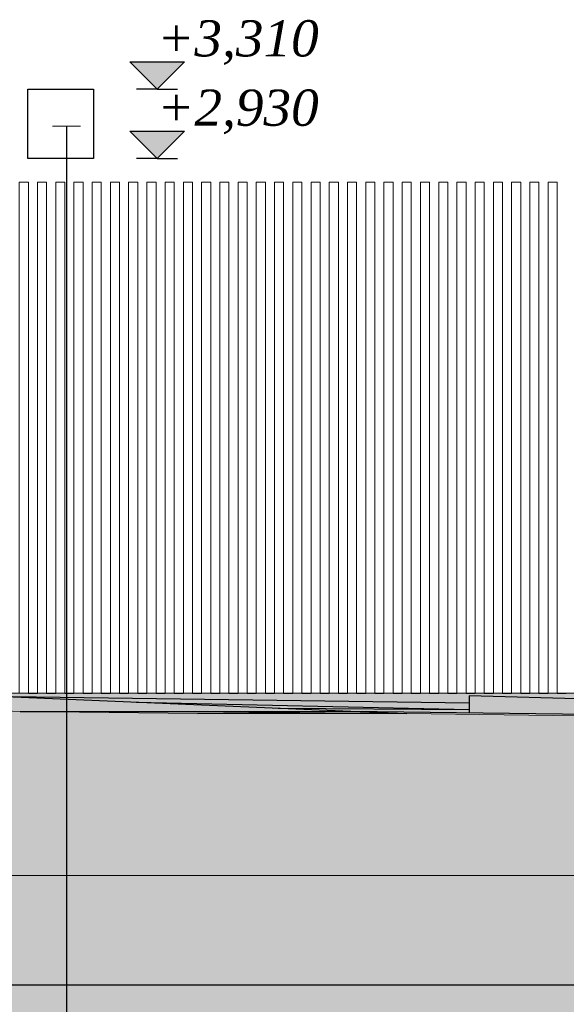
# Model space of a CAD drawing. Header units: millimetres. Extents: x -3848 to 115359, y -22918 to 12821.
# Tile 16 of 51: x 17328 to 20325, y -1706 to 3691. Entities that reach past the tile are written whole.
import ezdxf

# ---------------------------------------------------------------- set-up
doc = ezdxf.new("R2010")
doc.units = ezdxf.units.MM
doc.header["$MEASUREMENT"] = 0
for name, color, linetype in [('1244_Fassaadi varustus', 7, 'Continuous'), ('_2D mõõdud', 7, 'Continuous'), ('New_1131_Liiklusalade katted', 7, 'Continuous'), ('New_1132_Parkimisalade katted', 7, 'Continuous'), ('New_1133_Puhke- ja mängualade katted', 7, 'Continuous'), ('New_1241_Välisseinad', 7, 'Continuous'), ('New_ARCHICAD Doors', 7, 'Continuous')]:
    doc.layers.add(name, color=color, linetype=linetype)
for name, color, linetype, lineweight in [('1244_Fassaadi varustus_Pen_No__101', 252, 'Continuous', 13), ('_2D maapind_Pen_No__101', 252, 'Continuous', 13), ('_2D mõõdud_Pen_No__101', 252, 'Continuous', 13), ('New_1131_Liiklusalade katted_Pen_No__53', 54, 'Continuous', 25), ('New_1132_Parkimisalade katted_Pen_No__53', 54, 'Continuous', 25), ('New_1133_Puhke- ja mängualade katted_Pen_No__53', 54, 'Continuous', 25), ('New_1241_Välisseinad_Pen_No__41', 7, 'Continuous', 25), ('New__2D tekstid_Pen_No__1', 7, 'Continuous', 13), ('New_ARCHICAD Doors_Pen_No__41', 7, 'Continuous', 25)]:
    doc.layers.add(name, color=color, linetype=linetype, lineweight=lineweight)
doc.layers.add('_2D maapind_Pen_No__102', color=7, linetype='Continuous', lineweight=13, true_color=0xcccccc)
doc.layers.add('New_1131_Liiklusalade katted_Pen_No__93', color=7, linetype='Continuous', lineweight=13, true_color=0xa2a233)
doc.styles.add('GENERATED_STYLE_2', font='txt')
doc.dimstyles.new('GENERATED_STYLE__2', dxfattribs={"dimtxt": 0.18, "dimasz": 152, "dimexe": 0.18, "dimexo": 0.0625, "dimgap": 0.09, "dimtad": 0, "dimtih": 1, "dimtoh": 1, "dimdec": 4, "dimzin": 0, "dimdsep": 46, "dimcen": 0.09, "dimadec": 0, "dimazin": 0, "dimtfac": 1, "dimtdec": 4, "dimtmove": 0, "dimatfit": 3, "dimldrblk": 'ARROWHEAD_0', "dimfxl": 0, "dimtolj": 1, "dimtzin": 0, "dimarcsym": 0})

# ---------------------------------------------------------------- blocks, each defined once
blk = doc.blocks.new('Section Element_2_1')
at = {"layer": 'New_1241_Välisseinad_Pen_No__41', "color": 7, "linetype": 'Continuous', "lineweight": 25}
for p, q in [((17375.1, 0), (17425.1, 0)), ((17475.1, 0), (17525.1, 0)), ((17575.1, 0), (17625.1, 0)), ((17675.1, 0), (17725.1, 0)), ((17775.1, 0), (17825.1, 0)), ((17875.1, 0), (17925.1, 0)), ((17975.1, 0), (18025.1, 0)), ((18075.1, 0), (18125.1, 0)), ((18175.1, 0), (18225.1, 0)), ((18275.1, 0), (18325.1, 0)), ((18375.1, 0), (18425.1, 0)), ((18475.1, 0), (18525.1, 0)), ((18575.1, 0), (18625.1, 0)), ((18675.1, 0), (18725.1, 0)), ((18775.1, 0), (18825.1, 0)), ((18875.1, 0), (18925.1, 0)), ((18975.1, 0), (19025.1, 0)), ((19075.1, 0), (19125.1, 0)), ((19175.1, 0), (19225.1, 0)), ((19275.1, 0), (19325.1, 0)), ((19375.1, 0), (19425.1, 0)), ((19475.1, 0), (19525.1, 0)), ((19575.1, 0), (19625.1, 0)), ((19675.1, 0), (19725.1, 0)), ((19775.1, 0), (19825.1, 0)), ((19875.1, 0), (19925.1, 0)), ((19975.1, 0), (20025.1, 0)), ((20075.1, 0), (20125.1, 0)), ((20175.1, 0), (20225.1, 0)), ((20275.1, 0), (20325.1, 0))]:
    blk.add_line(p, q, dxfattribs=at)
blk = doc.blocks.new('Section Element_13_1')
at = {"layer": 'New_1241_Välisseinad_Pen_No__41', "color": 7, "linetype": 'Continuous', "lineweight": 25}
blk.add_line((15962.8, -1600), (37880, -1600), dxfattribs=at)
blk = doc.blocks.new('Section Element_36_1')
at = {"layer": 'New_1132_Parkimisalade katted_Pen_No__53', "color": 54, "linetype": 'Continuous', "lineweight": 25}
for p, q in [((19792.5, -55), (17287.1, -21.3)), ((17966.4, -50.1), (19792.5, -90.5)), ((18744.5, -83.1), (19792.5, -90.5))]:
    blk.add_line(p, q, dxfattribs=at)
blk = doc.blocks.new('Section Element_44_1')
at = {"layer": 'New_1133_Puhke- ja mängualade katted_Pen_No__53', "color": 54, "linetype": 'Continuous', "lineweight": 25}
for p, q in [((23992.8, -133.3), (19792.5, -15.1)), ((19792.5, -15.1), (19792.5, -108.9)), ((23992.8, -133.3), (23992.8, -166.7))]:
    blk.add_line(p, q, dxfattribs=at)
blk = doc.blocks.new('Section Element_47_1')
at = {"layer": 'New_1131_Liiklusalade katted_Pen_No__53', "color": 54, "linetype": 'Continuous', "lineweight": 25}
for p, q in [((19143.4, -100), (16784, 0)), ((17330, -100), (19143.4, -100)), ((18304.1, -111.5), (19143.4, -100)), ((26413, -200), (19143.4, -100)), ((19143.4, -100), (19449.8, -111.8))]:
    blk.add_line(p, q, dxfattribs=at)
at = {"layer": 'New_1131_Liiklusalade katted_Pen_No__93', "color": 55, "linetype": 'Continuous', "lineweight": 13, "true_color": 0xa2a233}
blk.add_line((42233.3, -1000), (-2242.6, -1000), dxfattribs=at)
at = {"layer": 'New_1131_Liiklusalade katted_Pen_No__93', "color": 55, "linetype": 'Continuous', "lineweight": 13, "true_color": 0xa2a233, "flags": 128}
blk.add_lwpolyline([(42233.3, -63.2), (38040.7, -100), (35424.8, -100), (32328, -144.1), (28489.2, -191.7), (28431, -200), (28280.1, -203.9), (26966.4, -200), (25864.4, -200), (19449.8, -111.8), (18304.1, -111.5), (17330, -100), (15895, -39.2), (11351.7, -31.1), (9394.6, -100), (7857.9, -111.1), (7050, -121.2), (1915.2, -100), (-376.7, -98.3), (-2242.6, -118)], dxfattribs=at)
blk = doc.blocks.new('Section Element_237_1')
at = {"layer": 'New_ARCHICAD Doors_Pen_No__41', "color": 7, "linetype": 'Continuous', "lineweight": 25}
for p, q in [((17372.8, 3310), (17732.8, 3310)), ((17372.8, 2930), (17372.8, 3310)), ((17732.8, 3310), (17732.8, 2930)), ((17732.8, 2930), (17372.8, 2930))]:
    blk.add_line(p, q, dxfattribs=at)
blk = doc.blocks.new('Section Element_508_1')
at = {"layer": '1244_Fassaadi varustus_Pen_No__101', "color": 252, "linetype": 'Continuous', "lineweight": 13}
for p, q in [((20225.1, 2800), (20227.4, 2800)), ((20225.1, 0), (20225.1, 2800)), ((20227.4, 2800), (20233.1, 2800)), ((20233.1, 2800), (20267.1, 2800)), ((20267.1, 2800), (20272.7, 2800)), ((20272.7, 2800), (20275.1, 2800)), ((20275.1, 0), (20275.1, 2800)), ((20225.1, 0), (20227.4, 0)), ((20227.4, 0), (20233.1, 0)), ((20233.1, 0), (20267.1, 0)), ((20267.1, 0), (20272.7, 0)), ((20272.7, 0), (20275.1, 0))]:
    blk.add_line(p, q, dxfattribs=at)
blk = doc.blocks.new('Section Element_509_1')
at = {"layer": '1244_Fassaadi varustus_Pen_No__101', "color": 252, "linetype": 'Continuous', "lineweight": 13}
for p, q in [((20125.1, 2800), (20127.4, 2800)), ((20125.1, 0), (20125.1, 2800)), ((20127.4, 2800), (20133.1, 2800)), ((20133.1, 2800), (20167.1, 2800)), ((20167.1, 2800), (20172.7, 2800)), ((20172.7, 2800), (20175.1, 2800)), ((20175.1, 0), (20175.1, 2800)), ((20125.1, 0), (20127.4, 0)), ((20127.4, 0), (20133.1, 0)), ((20133.1, 0), (20167.1, 0)), ((20167.1, 0), (20172.7, 0)), ((20172.7, 0), (20175.1, 0))]:
    blk.add_line(p, q, dxfattribs=at)
blk = doc.blocks.new('Section Element_510_1')
at = {"layer": '1244_Fassaadi varustus_Pen_No__101', "color": 252, "linetype": 'Continuous', "lineweight": 13}
for p, q in [((20025.1, 2800), (20027.4, 2800)), ((20025.1, 0), (20025.1, 2800)), ((20027.4, 2800), (20033.1, 2800)), ((20033.1, 2800), (20067.1, 2800)), ((20067.1, 2800), (20072.7, 2800)), ((20072.7, 2800), (20075.1, 2800)), ((20075.1, 0), (20075.1, 2800)), ((20025.1, 0), (20027.4, 0)), ((20027.4, 0), (20033.1, 0)), ((20033.1, 0), (20067.1, 0)), ((20067.1, 0), (20072.7, 0)), ((20072.7, 0), (20075.1, 0))]:
    blk.add_line(p, q, dxfattribs=at)
blk = doc.blocks.new('Section Element_511_1')
at = {"layer": '1244_Fassaadi varustus_Pen_No__101', "color": 252, "linetype": 'Continuous', "lineweight": 13}
for p, q in [((19925.1, 2800), (19927.4, 2800)), ((19925.1, 0), (19925.1, 2800)), ((19927.4, 2800), (19933.1, 2800)), ((19933.1, 2800), (19967.1, 2800)), ((19967.1, 2800), (19972.7, 2800)), ((19972.7, 2800), (19975.1, 2800)), ((19975.1, 0), (19975.1, 2800)), ((19925.1, 0), (19927.4, 0)), ((19927.4, 0), (19933.1, 0)), ((19933.1, 0), (19967.1, 0)), ((19967.1, 0), (19972.7, 0)), ((19972.7, 0), (19975.1, 0))]:
    blk.add_line(p, q, dxfattribs=at)
blk = doc.blocks.new('Section Element_512_1')
at = {"layer": '1244_Fassaadi varustus_Pen_No__101', "color": 252, "linetype": 'Continuous', "lineweight": 13}
for p, q in [((19825.1, 2800), (19827.4, 2800)), ((19825.1, 0), (19825.1, 2800)), ((19827.4, 2800), (19833.1, 2800)), ((19833.1, 2800), (19867.1, 2800)), ((19867.1, 2800), (19872.7, 2800)), ((19872.7, 2800), (19875.1, 2800)), ((19875.1, 0), (19875.1, 2800)), ((19825.1, 0), (19827.4, 0)), ((19827.4, 0), (19833.1, 0)), ((19833.1, 0), (19867.1, 0)), ((19867.1, 0), (19872.7, 0)), ((19872.7, 0), (19875.1, 0))]:
    blk.add_line(p, q, dxfattribs=at)
blk = doc.blocks.new('Section Element_513_1')
at = {"layer": '1244_Fassaadi varustus_Pen_No__101', "color": 252, "linetype": 'Continuous', "lineweight": 13}
for p, q in [((19725.1, 2800), (19727.4, 2800)), ((19725.1, 0), (19725.1, 2800)), ((19727.4, 2800), (19733.1, 2800)), ((19733.1, 2800), (19767.1, 2800)), ((19767.1, 2800), (19772.7, 2800)), ((19772.7, 2800), (19775.1, 2800)), ((19775.1, 0), (19775.1, 2800)), ((19725.1, 0), (19727.4, 0)), ((19727.4, 0), (19733.1, 0)), ((19733.1, 0), (19767.1, 0)), ((19767.1, 0), (19772.7, 0)), ((19772.7, 0), (19775.1, 0))]:
    blk.add_line(p, q, dxfattribs=at)
blk = doc.blocks.new('Section Element_514_1')
at = {"layer": '1244_Fassaadi varustus_Pen_No__101', "color": 252, "linetype": 'Continuous', "lineweight": 13}
for p, q in [((19625.1, 2800), (19627.4, 2800)), ((19625.1, 0), (19625.1, 2800)), ((19627.4, 2800), (19633.1, 2800)), ((19633.1, 2800), (19667.1, 2800)), ((19667.1, 2800), (19672.7, 2800)), ((19672.7, 2800), (19675.1, 2800)), ((19675.1, 0), (19675.1, 2800)), ((19625.1, 0), (19627.4, 0)), ((19627.4, 0), (19633.1, 0)), ((19633.1, 0), (19667.1, 0)), ((19667.1, 0), (19672.7, 0)), ((19672.7, 0), (19675.1, 0))]:
    blk.add_line(p, q, dxfattribs=at)
blk = doc.blocks.new('Section Element_515_1')
at = {"layer": '1244_Fassaadi varustus_Pen_No__101', "color": 252, "linetype": 'Continuous', "lineweight": 13}
for p, q in [((19525.1, 2800), (19527.4, 2800)), ((19525.1, 0), (19525.1, 2800)), ((19527.4, 2800), (19533.1, 2800)), ((19533.1, 2800), (19567.1, 2800)), ((19567.1, 2800), (19572.7, 2800)), ((19572.7, 2800), (19575.1, 2800)), ((19575.1, 0), (19575.1, 2800)), ((19525.1, 0), (19527.4, 0)), ((19527.4, 0), (19533.1, 0)), ((19533.1, 0), (19567.1, 0)), ((19567.1, 0), (19572.7, 0)), ((19572.7, 0), (19575.1, 0))]:
    blk.add_line(p, q, dxfattribs=at)
blk = doc.blocks.new('Section Element_516_1')
at = {"layer": '1244_Fassaadi varustus_Pen_No__101', "color": 252, "linetype": 'Continuous', "lineweight": 13}
for p, q in [((19425.1, 2800), (19427.4, 2800)), ((19425.1, 0), (19425.1, 2800)), ((19427.4, 2800), (19433.1, 2800)), ((19433.1, 2800), (19467.1, 2800)), ((19467.1, 2800), (19472.7, 2800)), ((19472.7, 2800), (19475.1, 2800)), ((19475.1, 0), (19475.1, 2800)), ((19425.1, 0), (19427.4, 0)), ((19427.4, 0), (19433.1, 0)), ((19433.1, 0), (19467.1, 0)), ((19467.1, 0), (19472.7, 0)), ((19472.7, 0), (19475.1, 0))]:
    blk.add_line(p, q, dxfattribs=at)
blk = doc.blocks.new('Section Element_517_1')
at = {"layer": '1244_Fassaadi varustus_Pen_No__101', "color": 252, "linetype": 'Continuous', "lineweight": 13}
for p, q in [((19325.1, 2800), (19327.4, 2800)), ((19325.1, 0), (19325.1, 2800)), ((19327.4, 2800), (19333.1, 2800)), ((19333.1, 2800), (19367.1, 2800)), ((19367.1, 2800), (19372.7, 2800)), ((19372.7, 2800), (19375.1, 2800)), ((19375.1, 0), (19375.1, 2800)), ((19325.1, 0), (19327.4, 0)), ((19327.4, 0), (19333.1, 0)), ((19333.1, 0), (19367.1, 0)), ((19367.1, 0), (19372.7, 0)), ((19372.7, 0), (19375.1, 0))]:
    blk.add_line(p, q, dxfattribs=at)
blk = doc.blocks.new('Section Element_518_1')
at = {"layer": '1244_Fassaadi varustus_Pen_No__101', "color": 252, "linetype": 'Continuous', "lineweight": 13}
for p, q in [((19225.1, 2800), (19227.4, 2800)), ((19225.1, 0), (19225.1, 2800)), ((19227.4, 2800), (19233.1, 2800)), ((19233.1, 2800), (19267.1, 2800)), ((19267.1, 2800), (19272.7, 2800)), ((19272.7, 2800), (19275.1, 2800)), ((19275.1, 0), (19275.1, 2800)), ((19225.1, 0), (19227.4, 0)), ((19227.4, 0), (19233.1, 0)), ((19233.1, 0), (19267.1, 0)), ((19267.1, 0), (19272.7, 0)), ((19272.7, 0), (19275.1, 0))]:
    blk.add_line(p, q, dxfattribs=at)
blk = doc.blocks.new('Section Element_519_1')
at = {"layer": '1244_Fassaadi varustus_Pen_No__101', "color": 252, "linetype": 'Continuous', "lineweight": 13}
for p, q in [((19125.1, 2800), (19127.4, 2800)), ((19125.1, 0), (19125.1, 2800)), ((19127.4, 2800), (19133.1, 2800)), ((19133.1, 2800), (19167.1, 2800)), ((19167.1, 2800), (19172.7, 2800)), ((19172.7, 2800), (19175.1, 2800)), ((19175.1, 0), (19175.1, 2800)), ((19125.1, 0), (19127.4, 0)), ((19127.4, 0), (19133.1, 0)), ((19133.1, 0), (19167.1, 0)), ((19167.1, 0), (19172.7, 0)), ((19172.7, 0), (19175.1, 0))]:
    blk.add_line(p, q, dxfattribs=at)
blk = doc.blocks.new('Section Element_520_1')
at = {"layer": '1244_Fassaadi varustus_Pen_No__101', "color": 252, "linetype": 'Continuous', "lineweight": 13}
for p, q in [((19025.1, 2800), (19027.4, 2800)), ((19025.1, 0), (19025.1, 2800)), ((19027.4, 2800), (19033.1, 2800)), ((19033.1, 2800), (19067.1, 2800)), ((19067.1, 2800), (19072.7, 2800)), ((19072.7, 2800), (19075.1, 2800)), ((19075.1, 0), (19075.1, 2800)), ((19025.1, 0), (19027.4, 0)), ((19027.4, 0), (19033.1, 0)), ((19033.1, 0), (19067.1, 0)), ((19067.1, 0), (19072.7, 0)), ((19072.7, 0), (19075.1, 0))]:
    blk.add_line(p, q, dxfattribs=at)
blk = doc.blocks.new('Section Element_521_1')
at = {"layer": '1244_Fassaadi varustus_Pen_No__101', "color": 252, "linetype": 'Continuous', "lineweight": 13}
for p, q in [((18925.1, 2800), (18927.4, 2800)), ((18925.1, 0), (18925.1, 2800)), ((18927.4, 2800), (18933.1, 2800)), ((18933.1, 2800), (18967.1, 2800)), ((18967.1, 2800), (18972.7, 2800)), ((18972.7, 2800), (18975.1, 2800)), ((18975.1, 0), (18975.1, 2800)), ((18925.1, 0), (18927.4, 0)), ((18927.4, 0), (18933.1, 0)), ((18933.1, 0), (18967.1, 0)), ((18967.1, 0), (18972.7, 0)), ((18972.7, 0), (18975.1, 0))]:
    blk.add_line(p, q, dxfattribs=at)
blk = doc.blocks.new('Section Element_522_1')
at = {"layer": '1244_Fassaadi varustus_Pen_No__101', "color": 252, "linetype": 'Continuous', "lineweight": 13}
for p, q in [((18825.1, 2800), (18827.4, 2800)), ((18825.1, 0), (18825.1, 2800)), ((18827.4, 2800), (18833.1, 2800)), ((18833.1, 2800), (18867.1, 2800)), ((18867.1, 2800), (18872.7, 2800)), ((18872.7, 2800), (18875.1, 2800)), ((18875.1, 0), (18875.1, 2800)), ((18825.1, 0), (18827.4, 0)), ((18827.4, 0), (18833.1, 0)), ((18833.1, 0), (18867.1, 0)), ((18867.1, 0), (18872.7, 0)), ((18872.7, 0), (18875.1, 0))]:
    blk.add_line(p, q, dxfattribs=at)
blk = doc.blocks.new('Section Element_523_1')
at = {"layer": '1244_Fassaadi varustus_Pen_No__101', "color": 252, "linetype": 'Continuous', "lineweight": 13}
for p, q in [((18725.1, 2800), (18727.4, 2800)), ((18725.1, 0), (18725.1, 2800)), ((18727.4, 2800), (18733.1, 2800)), ((18733.1, 2800), (18767.1, 2800)), ((18767.1, 2800), (18772.7, 2800)), ((18772.7, 2800), (18775.1, 2800)), ((18775.1, 0), (18775.1, 2800)), ((18725.1, 0), (18727.4, 0)), ((18727.4, 0), (18733.1, 0)), ((18733.1, 0), (18767.1, 0)), ((18767.1, 0), (18772.7, 0)), ((18772.7, 0), (18775.1, 0))]:
    blk.add_line(p, q, dxfattribs=at)
blk = doc.blocks.new('Section Element_524_1')
at = {"layer": '1244_Fassaadi varustus_Pen_No__101', "color": 252, "linetype": 'Continuous', "lineweight": 13}
for p, q in [((18625.1, 2800), (18627.4, 2800)), ((18625.1, 0), (18625.1, 2800)), ((18627.4, 2800), (18633.1, 2800)), ((18633.1, 2800), (18667.1, 2800)), ((18667.1, 2800), (18672.7, 2800)), ((18672.7, 2800), (18675.1, 2800)), ((18675.1, 0), (18675.1, 2800)), ((18625.1, 0), (18627.4, 0)), ((18627.4, 0), (18633.1, 0)), ((18633.1, 0), (18667.1, 0)), ((18667.1, 0), (18672.7, 0)), ((18672.7, 0), (18675.1, 0))]:
    blk.add_line(p, q, dxfattribs=at)
blk = doc.blocks.new('Section Element_525_1')
at = {"layer": '1244_Fassaadi varustus_Pen_No__101', "color": 252, "linetype": 'Continuous', "lineweight": 13}
for p, q in [((18525.1, 2800), (18527.4, 2800)), ((18525.1, 0), (18525.1, 2800)), ((18527.4, 2800), (18533.1, 2800)), ((18533.1, 2800), (18567.1, 2800)), ((18567.1, 2800), (18572.7, 2800)), ((18572.7, 2800), (18575.1, 2800)), ((18575.1, 0), (18575.1, 2800)), ((18525.1, 0), (18527.4, 0)), ((18527.4, 0), (18533.1, 0)), ((18533.1, 0), (18567.1, 0)), ((18567.1, 0), (18572.7, 0)), ((18572.7, 0), (18575.1, 0))]:
    blk.add_line(p, q, dxfattribs=at)
blk = doc.blocks.new('Section Element_526_1')
at = {"layer": '1244_Fassaadi varustus_Pen_No__101', "color": 252, "linetype": 'Continuous', "lineweight": 13}
for p, q in [((18425.1, 2800), (18427.4, 2800)), ((18425.1, 0), (18425.1, 2800)), ((18427.4, 2800), (18433.1, 2800)), ((18433.1, 2800), (18467.1, 2800)), ((18467.1, 2800), (18472.7, 2800)), ((18472.7, 2800), (18475.1, 2800)), ((18475.1, 0), (18475.1, 2800)), ((18425.1, 0), (18427.4, 0)), ((18427.4, 0), (18433.1, 0)), ((18433.1, 0), (18467.1, 0)), ((18467.1, 0), (18472.7, 0)), ((18472.7, 0), (18475.1, 0))]:
    blk.add_line(p, q, dxfattribs=at)
blk = doc.blocks.new('Section Element_527_1')
at = {"layer": '1244_Fassaadi varustus_Pen_No__101', "color": 252, "linetype": 'Continuous', "lineweight": 13}
for p, q in [((18325.1, 2800), (18327.4, 2800)), ((18325.1, 0), (18325.1, 2800)), ((18327.4, 2800), (18333.1, 2800)), ((18333.1, 2800), (18367.1, 2800)), ((18367.1, 2800), (18372.7, 2800)), ((18372.7, 2800), (18375.1, 2800)), ((18375.1, 0), (18375.1, 2800)), ((18325.1, 0), (18327.4, 0)), ((18327.4, 0), (18333.1, 0)), ((18333.1, 0), (18367.1, 0)), ((18367.1, 0), (18372.7, 0)), ((18372.7, 0), (18375.1, 0))]:
    blk.add_line(p, q, dxfattribs=at)
blk = doc.blocks.new('Section Element_528_1')
at = {"layer": '1244_Fassaadi varustus_Pen_No__101', "color": 252, "linetype": 'Continuous', "lineweight": 13}
for p, q in [((18225.1, 2800), (18227.4, 2800)), ((18225.1, 0), (18225.1, 2800)), ((18227.4, 2800), (18233.1, 2800)), ((18233.1, 2800), (18267.1, 2800)), ((18267.1, 2800), (18272.7, 2800)), ((18272.7, 2800), (18275.1, 2800)), ((18275.1, 0), (18275.1, 2800)), ((18225.1, 0), (18227.4, 0)), ((18227.4, 0), (18233.1, 0)), ((18233.1, 0), (18267.1, 0)), ((18267.1, 0), (18272.7, 0)), ((18272.7, 0), (18275.1, 0))]:
    blk.add_line(p, q, dxfattribs=at)
blk = doc.blocks.new('Section Element_529_1')
at = {"layer": '1244_Fassaadi varustus_Pen_No__101', "color": 252, "linetype": 'Continuous', "lineweight": 13}
for p, q in [((18125.1, 2800), (18127.4, 2800)), ((18125.1, 0), (18125.1, 2800)), ((18127.4, 2800), (18133.1, 2800)), ((18133.1, 2800), (18167.1, 2800)), ((18167.1, 2800), (18172.7, 2800)), ((18172.7, 2800), (18175.1, 2800)), ((18175.1, 0), (18175.1, 2800)), ((18125.1, 0), (18127.4, 0)), ((18127.4, 0), (18133.1, 0)), ((18133.1, 0), (18167.1, 0)), ((18167.1, 0), (18172.7, 0)), ((18172.7, 0), (18175.1, 0))]:
    blk.add_line(p, q, dxfattribs=at)
blk = doc.blocks.new('Section Element_530_1')
at = {"layer": '1244_Fassaadi varustus_Pen_No__101', "color": 252, "linetype": 'Continuous', "lineweight": 13}
for p, q in [((18025.1, 2800), (18027.4, 2800)), ((18025.1, 0), (18025.1, 2800)), ((18027.4, 2800), (18033.1, 2800)), ((18033.1, 2800), (18067.1, 2800)), ((18067.1, 2800), (18072.7, 2800)), ((18072.7, 2800), (18075.1, 2800)), ((18075.1, 0), (18075.1, 2800)), ((18025.1, 0), (18027.4, 0)), ((18027.4, 0), (18033.1, 0)), ((18033.1, 0), (18067.1, 0)), ((18067.1, 0), (18072.7, 0)), ((18072.7, 0), (18075.1, 0))]:
    blk.add_line(p, q, dxfattribs=at)
blk = doc.blocks.new('Section Element_531_1')
at = {"layer": '1244_Fassaadi varustus_Pen_No__101', "color": 252, "linetype": 'Continuous', "lineweight": 13}
for p, q in [((17925.1, 2800), (17927.4, 2800)), ((17925.1, 0), (17925.1, 2800)), ((17927.4, 2800), (17933.1, 2800)), ((17933.1, 2800), (17967.1, 2800)), ((17967.1, 2800), (17972.7, 2800)), ((17972.7, 2800), (17975.1, 2800)), ((17975.1, 0), (17975.1, 2800)), ((17925.1, 0), (17927.4, 0)), ((17927.4, 0), (17933.1, 0)), ((17933.1, 0), (17967.1, 0)), ((17967.1, 0), (17972.7, 0)), ((17972.7, 0), (17975.1, 0))]:
    blk.add_line(p, q, dxfattribs=at)
blk = doc.blocks.new('Section Element_532_1')
at = {"layer": '1244_Fassaadi varustus_Pen_No__101', "color": 252, "linetype": 'Continuous', "lineweight": 13}
for p, q in [((17825.1, 2800), (17827.4, 2800)), ((17825.1, 0), (17825.1, 2800)), ((17827.4, 2800), (17833.1, 2800)), ((17833.1, 2800), (17867.1, 2800)), ((17867.1, 2800), (17872.7, 2800)), ((17872.7, 2800), (17875.1, 2800)), ((17875.1, 0), (17875.1, 2800)), ((17825.1, 0), (17827.4, 0)), ((17827.4, 0), (17833.1, 0)), ((17833.1, 0), (17867.1, 0)), ((17867.1, 0), (17872.7, 0)), ((17872.7, 0), (17875.1, 0))]:
    blk.add_line(p, q, dxfattribs=at)
blk = doc.blocks.new('Section Element_533_1')
at = {"layer": '1244_Fassaadi varustus_Pen_No__101', "color": 252, "linetype": 'Continuous', "lineweight": 13}
for p, q in [((17725.1, 2800), (17727.4, 2800)), ((17725.1, 0), (17725.1, 2800)), ((17727.4, 2800), (17733.1, 2800)), ((17733.1, 2800), (17767.1, 2800)), ((17767.1, 2800), (17772.7, 2800)), ((17772.7, 2800), (17775.1, 2800)), ((17775.1, 0), (17775.1, 2800)), ((17725.1, 0), (17727.4, 0)), ((17727.4, 0), (17733.1, 0)), ((17733.1, 0), (17767.1, 0)), ((17767.1, 0), (17772.7, 0)), ((17772.7, 0), (17775.1, 0))]:
    blk.add_line(p, q, dxfattribs=at)
blk = doc.blocks.new('Section Element_534_1')
at = {"layer": '1244_Fassaadi varustus_Pen_No__101', "color": 252, "linetype": 'Continuous', "lineweight": 13}
for p, q in [((17625.1, 2800), (17627.4, 2800)), ((17625.1, 0), (17625.1, 2800)), ((17627.4, 2800), (17633.1, 2800)), ((17633.1, 2800), (17667.1, 2800)), ((17667.1, 2800), (17672.7, 2800)), ((17672.7, 2800), (17675.1, 2800)), ((17675.1, 0), (17675.1, 2800)), ((17625.1, 0), (17627.4, 0)), ((17627.4, 0), (17633.1, 0)), ((17633.1, 0), (17667.1, 0)), ((17667.1, 0), (17672.7, 0)), ((17672.7, 0), (17675.1, 0))]:
    blk.add_line(p, q, dxfattribs=at)
blk = doc.blocks.new('Section Element_535_1')
at = {"layer": '1244_Fassaadi varustus_Pen_No__101', "color": 252, "linetype": 'Continuous', "lineweight": 13}
for p, q in [((17525.1, 2800), (17527.4, 2800)), ((17525.1, 0), (17525.1, 2800)), ((17527.4, 2800), (17533.1, 2800)), ((17533.1, 2800), (17567.1, 2800)), ((17567.1, 2800), (17572.7, 2800)), ((17572.7, 2800), (17575.1, 2800)), ((17575.1, 0), (17575.1, 2800)), ((17525.1, 0), (17527.4, 0)), ((17527.4, 0), (17533.1, 0)), ((17533.1, 0), (17567.1, 0)), ((17567.1, 0), (17572.7, 0)), ((17572.7, 0), (17575.1, 0))]:
    blk.add_line(p, q, dxfattribs=at)
blk = doc.blocks.new('Section Element_536_1')
at = {"layer": '1244_Fassaadi varustus_Pen_No__101', "color": 252, "linetype": 'Continuous', "lineweight": 13}
for p, q in [((17425.1, 2800), (17427.4, 2800)), ((17425.1, 0), (17425.1, 2800)), ((17427.4, 2800), (17433.1, 2800)), ((17433.1, 2800), (17467.1, 2800)), ((17467.1, 2800), (17472.7, 2800)), ((17472.7, 2800), (17475.1, 2800)), ((17475.1, 0), (17475.1, 2800)), ((17425.1, 0), (17427.4, 0)), ((17427.4, 0), (17433.1, 0)), ((17433.1, 0), (17467.1, 0)), ((17467.1, 0), (17472.7, 0)), ((17472.7, 0), (17475.1, 0))]:
    blk.add_line(p, q, dxfattribs=at)
blk = doc.blocks.new('Section Element_537_1')
at = {"layer": '1244_Fassaadi varustus_Pen_No__101', "color": 252, "linetype": 'Continuous', "lineweight": 13}
for p, q in [((17325.1, 2800), (17327.4, 2800)), ((17325.1, 0), (17325.1, 2800)), ((17327.4, 2800), (17333.1, 2800)), ((17333.1, 2800), (17367.1, 2800)), ((17367.1, 2800), (17372.7, 2800)), ((17372.7, 2800), (17375.1, 2800)), ((17375.1, 0), (17375.1, 2800)), ((17325.1, 0), (17327.4, 0)), ((17327.4, 0), (17333.1, 0)), ((17333.1, 0), (17367.1, 0)), ((17367.1, 0), (17372.7, 0)), ((17372.7, 0), (17375.1, 0))]:
    blk.add_line(p, q, dxfattribs=at)
blk = doc.blocks.new('Dimension_13_1', base_point=(18081.3, 3310))
at = {"layer": '_2D mõõdud_Pen_No__101', "linetype": 'Continuous', "lineweight": 13}
blk.add_hatch(color=252, dxfattribs=at).paths.add_polyline_path([(18081.3, 3310), (18231.3, 3460), (17931.3, 3460)])
at = {"layer": '_2D mõõdud_Pen_No__101', "color": 252, "linetype": 'Continuous', "lineweight": 25}
for p, q in [((18081.3, 3310), (17931.3, 3460)), ((17931.3, 3460), (18231.3, 3460)), ((18231.3, 3460), (18081.3, 3310)), ((18081.3, 3310), (17968.8, 3310)), ((18081.3, 3310), (18193.8, 3310))]:
    blk.add_line(p, q, dxfattribs=at)
at = {"layer": '_2D mõõdud_Pen_No__101', "color": 252, "lineweight": 13, "insert": (18081.3, 3490), "char_height": 200, "attachment_point": 7, "style": 'GENERATED_STYLE_2'}
blk.add_mtext('\\A1;{\\pql;\\fSwis721 Cn BT|b0|i0|c0|p34;+3,310}', dxfattribs=at)
blk = doc.blocks.new('Dimension_14_1', base_point=(18081.3, 2930))
at = {"layer": '_2D mõõdud_Pen_No__101', "linetype": 'Continuous', "lineweight": 13}
blk.add_hatch(color=252, dxfattribs=at).paths.add_polyline_path([(18081.3, 2930), (18231.3, 3080), (17931.3, 3080)])
at = {"layer": '_2D mõõdud_Pen_No__101', "color": 252, "linetype": 'Continuous', "lineweight": 25}
for p, q in [((18081.3, 2930), (17931.3, 3080)), ((17931.3, 3080), (18231.3, 3080)), ((18231.3, 3080), (18081.3, 2930)), ((18081.3, 2930), (17968.8, 2930)), ((18081.3, 2930), (18193.8, 2930))]:
    blk.add_line(p, q, dxfattribs=at)
at = {"layer": '_2D mõõdud_Pen_No__101', "color": 252, "lineweight": 13, "insert": (18081.3, 3110), "char_height": 200, "attachment_point": 7, "style": 'GENERATED_STYLE_2'}
blk.add_mtext('\\A1;{\\pql;\\fSwis721 Cn BT|b0|i0|c0|p34;+2,930}', dxfattribs=at)
blk = doc.blocks.new('ARROWHEAD_0')
at = {"color": 0, "linetype": 'Continuous', "lineweight": 0}
for p, q in [((0, -0.5), (0, 0.5)), ((0, 0), (-1, 0))]:
    blk.add_line(p, q, dxfattribs=at)

msp = doc.modelspace()

# ---------------------------------------------------------------- hatches: boundary and pattern name
at = {"layer": '_2D maapind_Pen_No__102', "linetype": 'Continuous', "lineweight": 13, "true_color": 0xcccccc}
h = msp.add_hatch(dxfattribs=at)
h.set_pattern_fill('Earth_0001', color=254, style=0, pattern_type=2)
h.set_pattern_definition([(45, (0, 0), (-275.7716, 275.7716), []), (45, (-91.9, 91.9), (-551.543, 551.543), []), (45, (-183.85, 183.85), (-551.543, 551.543), []), (135, (-275.77, 275.77), (91.92388, 91.92388), [390, -390])])
h.paths.add_polyline_path([(-3847.6, 0), (42256.2, 0), (42256.2, -3000), (-3847.6, -3000)])

# ---------------------------------------------------------------- linework, layer by layer
at = {"layer": '_2D maapind_Pen_No__101', "color": 252, "linetype": 'Continuous', "lineweight": 13, "flags": 128}
msp.add_lwpolyline([(-3847.6, 0), (42256.2, 0), (42256.2, -3000), (-3847.6, -3000)], close=True, dxfattribs=at)

# ---------------------------------------------------------------- block references
at = {"layer": '1244_Fassaadi varustus', "lineweight": 0}
for name in ['Section Element_537_1', 'Section Element_536_1', 'Section Element_535_1', 'Section Element_534_1', 'Section Element_533_1', 'Section Element_532_1', 'Section Element_531_1', 'Section Element_530_1', 'Section Element_529_1', 'Section Element_528_1', 'Section Element_527_1', 'Section Element_526_1', 'Section Element_525_1', 'Section Element_524_1', 'Section Element_523_1', 'Section Element_522_1', 'Section Element_521_1', 'Section Element_520_1', 'Section Element_519_1', 'Section Element_518_1', 'Section Element_517_1', 'Section Element_516_1', 'Section Element_515_1', 'Section Element_514_1', 'Section Element_513_1', 'Section Element_512_1', 'Section Element_511_1', 'Section Element_510_1', 'Section Element_509_1', 'Section Element_508_1']:
    msp.add_blockref(name, (0, 0), dxfattribs=at)
at = {"layer": '_2D mõõdud', "color": 252, "linetype": 'Continuous', "lineweight": 13}
for name, p in [('Dimension_13_1', (18081.3, 3310)), ('Dimension_14_1', (18081.3, 2930))]:
    msp.add_blockref(name, p, dxfattribs=at)
at = {"layer": 'New_1131_Liiklusalade katted', "lineweight": 0}
msp.add_blockref('Section Element_47_1', (0, 0), dxfattribs=at)
at = {"layer": 'New_1132_Parkimisalade katted', "lineweight": 0}
msp.add_blockref('Section Element_36_1', (0, 0), dxfattribs=at)
at = {"layer": 'New_1133_Puhke- ja mängualade katted', "lineweight": 0}
msp.add_blockref('Section Element_44_1', (0, 0), dxfattribs=at)
at = {"layer": 'New_1241_Välisseinad', "lineweight": 0}
for name in ['Section Element_2_1', 'Section Element_13_1']:
    msp.add_blockref(name, (0, 0), dxfattribs=at)
at = {"layer": 'New_ARCHICAD Doors', "lineweight": 0}
msp.add_blockref('Section Element_237_1', (0, 0), dxfattribs=at)

# ---------------------------------------------------------------- leaders
at = {"layer": 'New__2D tekstid_Pen_No__1', "color": 7, "linetype": 'Continuous', "lineweight": 13, "annotation_type": 0, "has_hookline": 1, "hookline_direction": 0, "text_width": 2882.2}
msp.add_leader([(17584.2, 3108.4), (17584.2, -6275.6), (18415.4, -6275.6)], dimstyle='GENERATED_STYLE__2', dxfattribs=at)

doc.saveas('drawing.dxf')
